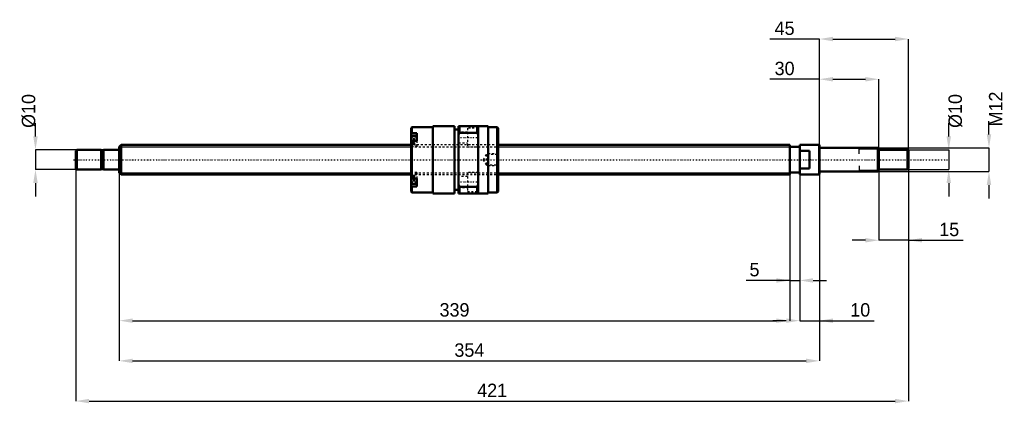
# Model space of a CAD drawing. Header units: millimetres. Extents: x -50 to 447, y -123 to 71.
import ezdxf

# ---------------------------------------------------------------- set-up
doc = ezdxf.new("R2010")
doc.units = ezdxf.units.MM
doc.linetypes.add('Center', pattern=[1.5, 0.45, -0.5, 0.05, -0.5])
doc.linetypes.add('Dashed', pattern=[2, 1, -1])
for name, color, linetype, lineweight in [('2d ConnectionPoints', 7, 'Continuous', 50), ('AM_0', 7, 'Continuous', 50), ('AM_4', 3, 'Continuous', 25), ('AM_5', 3, 'Continuous', 25), ('AM_7', 7, 'Center', 25), ('AM_9', 6, 'Dashed', 25)]:
    doc.layers.add(name, color=color, linetype=linetype, lineweight=lineweight)
doc.dimstyles.new('ISO-25', dxfattribs={"dimtxt": 2.5, "dimasz": 2.5, "dimexe": 1.25, "dimexo": 0.625, "dimtad": 1, "dimtxsty": 'Standard', "dimcen": 2.5, "dimadec": 0, "dimazin": 0, "dimtfac": 1, "dimtmove": 0, "dimatfit": 3, "dimfxl": 0, "dimarcsym": 0})

# ---------------------------------------------------------------- blocks, each defined once
blk = doc.blocks.new('1_BNK_1510_5_6G0_421LC5Y0_Nut_0_in_BNK1510_5_6G0_421LC5Y_191_50__0')
at = {"layer": 'AM_0'}
for p, q in [((148, 16.5), (147.5, 16)), ((147.5, 16), (147.5, -16)), ((158.5, 16.5), (148, 16.5)), ((148, 16.5), (148, 13.51)), ((169.5, 17), (158.5, 17)), ((158.5, 17), (158.5, -17)), ((169.5, 17), (169.5, -17)), ((171.5, 15.3), (169.5, 15.3)), ((186.5, 17), (171.5, 17)), ((171.5, 17), (171.5, -17)), ((172, 17), (172, 13.68)), ((181, 17), (181, 13.68)), ((181.5, 17), (181.5, -17)), ((186.5, 17), (186.5, -17)), ((191, 16.5), (186.5, 16.5)), ((191.5, 16), (191, 16.5)), ((191, 16.5), (191, -16.5)), ((191.5, 16), (191.5, -16)), ((147.5, 13.15), (148, 13.51)), ((150.5, 12.12), (147.78, 12.12)), ((150.5, 13.51), (148, 13.51)), ((150.5, 13.51), (150.5, 9.48)), ((171.5, 12.61), (172, 13.68)), ((172, 13.68), (181, 13.68)), ((181, 13.68), (181.5, 12.61)), ((148, 9.48), (147.5, 9.12)), ((150.5, 9.48), (148, 9.48)), ((148, 9.48), (148, -9.48)), ((147.5, -9.12), (148, -9.48)), ((150.5, -9.48), (148, -9.48)), ((150.5, -9.48), (150.5, -13.51)), ((148, -13.51), (147.5, -13.15)), ((147.78, -12.12), (150.5, -12.12)), ((150.5, -13.51), (148, -13.51)), ((148, -13.51), (148, -16.5)), ((172, -13.68), (171.5, -12.61)), ((172, -13.68), (172, -17)), ((181, -13.68), (172, -13.68)), ((181.5, -12.61), (181, -13.68)), ((181, -13.68), (181, -17)), ((147.5, -16), (148, -16.5)), ((148, -16.5), (158.5, -16.5)), ((158.5, -17), (169.5, -17)), ((169.5, -15.3), (171.5, -15.3)), ((171.5, -17), (186.5, -17)), ((186.5, -16.5), (191, -16.5)), ((191, -16.5), (191.5, -16))]:
    blk.add_line(p, q, dxfattribs=at)
for centre, start, end in [((147.78, 11.84), 90, 180), ((147.78, -11.84), 180, 270)]:
    blk.add_arc(centre, 0.275, start, end, dxfattribs=at)
at = {"layer": 'AM_4'}
for p, q in [((147.78, 12.12), (147.78, 9.32)), ((147.78, -9.31), (147.78, -12.12))]:
    blk.add_line(p, q, dxfattribs=at)
at = {"layer": 'AM_5', "linetype": 'Dashed'}
for p, q in [((185.8, 2.59), (186.5, 3)), ((191.5, 3), (186.5, 3)), ((186.5, 3), (186.5, -3)), ((185.8, -2.59), (186.5, -3)), ((191.5, -3), (186.5, -3))]:
    blk.add_line(p, q, dxfattribs=at)
at = {"layer": 'AM_7'}
for p, q in [((171, 11.25), (182, 11.25)), ((147.35, 9.37), (150.65, 9.37)), ((147.35, -9.37), (150.65, -9.37)), ((171, -11.25), (182, -11.25))]:
    blk.add_line(p, q, dxfattribs=at)
at = {"layer": 'AM_9'}
for p, q in [((181.5, 16), (176, 16)), ((176, 16), (176, 6.5)), ((150.5, 11.38), (147.5, 11.38)), ((149.35, 10.76), (147.5, 10.76)), ((149.35, 10.39), (147.5, 10.39)), ((149.35, 10.76), (149.35, 7.97)), ((176, 14), (171.5, 14)), ((149.35, 9.74), (147.5, 9.74)), ((149.35, 9), (147.5, 9)), ((149.35, 8.35), (147.5, 8.35)), ((149.35, 7.97), (147.5, 7.97)), ((191.5, 7.5), (147.5, 7.5)), ((150.5, 7.35), (147.5, 7.35)), ((147.5, 6.52), (150.5, 6.52)), ((147.78, 9.32), (147.78, 6.62)), ((147.78, 6.62), (150.5, 6.62)), ((150.5, 9.48), (150.5, 6.52)), ((171.5, 8.5), (176, 8.5)), ((176, 6.5), (181.5, 6.5)), ((185.5, 2.59), (184, 0)), ((184, 0), (185.5, -2.59)), ((191.09, 2.59), (185.5, 2.59)), ((185.5, 2.59), (185.5, -2.59)), ((191.5, 3), (191.09, 2.59)), ((191.09, 2.59), (191.09, -2.59)), ((185.5, -2.59), (191.09, -2.59)), ((191.09, -2.59), (191.5, -3)), ((150.5, -6.52), (147.5, -6.52)), ((150.5, -7.35), (147.5, -7.35)), ((147.5, -7.5), (191.5, -7.5)), ((149.35, -7.97), (147.5, -7.97)), ((149.35, -8.35), (147.5, -8.35)), ((149.35, -9), (147.5, -9)), ((149.35, -9.74), (147.5, -9.74)), ((150.5, -6.62), (147.78, -6.62)), ((147.78, -6.62), (147.78, -9.31)), ((149.35, -7.97), (149.35, -10.76)), ((150.5, -6.52), (150.5, -9.48)), ((176, -8.5), (171.5, -8.5)), ((181.5, -6.5), (176, -6.5)), ((176, -6.5), (176, -16)), ((149.35, -10.39), (147.5, -10.39)), ((149.35, -10.76), (147.5, -10.76)), ((150.5, -11.38), (147.5, -11.38)), ((171.5, -14), (176, -14)), ((176, -16), (181.5, -16))]:
    blk.add_line(p, q, dxfattribs=at)
for centre, start, end in [((147.78, 6.89), 180, 270), ((147.78, -6.89), 90, 180)]:
    blk.add_arc(centre, 0.275, start, end, dxfattribs=at)
blk = doc.blocks.new('2_BNK_1510_5_6G0_421LC5Y_Shaft_0_in_BNK1510_5_6G0_421LC5Y_191_50__0')
at = {"layer": 'AM_0'}
for p, q in [((-21.5, 5), (-22, 4.5)), ((-9.15, 5), (-21.5, 5)), ((-21.5, 5), (-21.5, -5)), ((-9.15, 5), (-9.15, -5)), ((-0.2, 5), (-8, 5)), ((-8, 5), (-8, -5)), ((0.92, 7.5), (0, 6.58)), ((0, 6.58), (0, -6.58)), ((147.5, 7.5), (0.92, 7.5)), ((0.92, 7.5), (0.92, -7.5)), ((339, 7.5), (191.5, 7.5)), ((339, 7.5), (339, -7.5)), ((344, 6.5), (339, 6.5)), ((344, 7.5), (344, -7.5)), ((353.8, 7.5), (344, 7.5)), ((354, 7.3), (353.8, 7.5)), ((353.8, 7.5), (353.8, -7.5)), ((354, 7.3), (354, -7.3)), ((383.5, 6), (354.2, 6)), ((384, 5.5), (383.5, 6)), ((383.5, 6), (383.5, -6)), ((384, 5.5), (384, -5.5)), ((398.5, 5), (384, 5)), ((399, 4.5), (398.5, 5)), ((398.5, 5), (398.5, -5)), ((-22, 4.5), (-22, -4.5)), ((-8, 4.8), (-9.15, 4.8)), ((349, 4.5), (344, 4.5)), ((349, 4.5), (349, -4.5)), ((399, 4.5), (399, -4.5)), ((-22, -4.5), (-21.5, -5)), ((-9.15, -4.8), (-8, -4.8)), ((344, -4.5), (349, -4.5)), ((398.5, -5), (399, -4.5)), ((-21.5, -5), (-9.15, -5)), ((-8, -5), (-0.2, -5)), ((0, -6.58), (0.92, -7.5)), ((0.92, -7.5), (147.5, -7.5)), ((191.5, -7.5), (339, -7.5)), ((339, -6.5), (344, -6.5)), ((344, -7.5), (353.8, -7.5)), ((353.8, -7.5), (354, -7.3)), ((354.2, -6), (383.5, -6)), ((383.5, -6), (384, -5.5)), ((384, -5), (398.5, -5))]:
    blk.add_line(p, q, dxfattribs=at)
for centre, start, end in [((-0.2, 5.2), 270, 0), ((354.2, 6.2), 180, 270), ((-0.2, -5.2), 360, 90), ((354.2, -6.2), 90, 180)]:
    blk.add_arc(centre, 0.2, start, end, dxfattribs=at)
at = {"layer": 'AM_4'}
for p, q in [((-0.2, 5), (-0.2, -5)), ((354.2, 6), (354.2, -6))]:
    blk.add_line(p, q, dxfattribs=at)
at = {"layer": 'AM_5'}
for p, q in [((0, 6.58), (147.5, 6.58)), ((191.5, 6.58), (339, 6.58)), ((339, 3.75), (339, 6.58)), ((384, 5.3865), (374, 5.3865)), ((374, 3), (374, 5.3865)), ((339, -3.75), (339, -6.58)), ((374, -3), (374, -5.3865)), ((0, -6.58), (147.5, -6.58)), ((191.5, -6.58), (339, -6.58)), ((384, -5.3865), (374, -5.3865))]:
    blk.add_line(p, q, dxfattribs=at)
at = {"layer": 'AM_5', "linetype": 'Dashed'}
for p, q in [((147.5, 6.58), (191.5, 6.58)), ((147.5, -6.58), (191.5, -6.58))]:
    blk.add_line(p, q, dxfattribs=at)
at = {"layer": 'AM_7'}
blk.add_line((-23.1, 0), (418.95, 0), dxfattribs=at)
at = {"layer": 'AM_9'}
for p, q in [((191.5, 7.5), (147.5, 7.5)), ((147.5, -7.5), (191.5, -7.5))]:
    blk.add_line(p, q, dxfattribs=at)
blk = doc.blocks.new('*D3')
at = {"layer": 'AM_5', "color": 0, "lineweight": -2}
for p, q in [((0, -6.58), (0, -81.41)), ((339, -6.58), (339, -81.41)), ((6.78, -81.41), (332.22, -81.41))]:
    blk.add_line(p, q, dxfattribs=at)
at = {"layer": 'AM_5', "color": 0}
for points in [[(6.78, -80.28), (6.78, -82.54), (0, -81.41)], [(332.22, -82.54), (332.22, -80.28), (339, -81.41)]]:
    blk.add_solid(points, dxfattribs=at)
at = {"layer": 'Defpoints', "color": 0}
for p in [(0, -6.58), (339, -6.58), (339, -81.41)]:
    blk.add_point(p, dxfattribs=at)
at = {"layer": 'AM_5', "color": 0, "insert": (169.5, -75.986), "char_height": 6.78, "attachment_point": 5}
blk.add_mtext('339', dxfattribs=at)
blk = doc.blocks.new('*D4')
at = {"layer": 'AM_5', "color": 0, "lineweight": -2}
for p, q in [((0, -6.58), (0, -101.75)), ((354, -7.3), (354, -101.75)), ((6.78, -101.75), (347.22, -101.75))]:
    blk.add_line(p, q, dxfattribs=at)
at = {"layer": 'AM_5', "color": 0}
for points in [[(6.78, -100.62), (6.78, -102.88), (0, -101.75)], [(347.22, -102.88), (347.22, -100.62), (354, -101.75)]]:
    blk.add_solid(points, dxfattribs=at)
at = {"layer": 'Defpoints', "color": 0}
for p in [(0, -6.58), (354, -7.3), (354, -101.75)]:
    blk.add_point(p, dxfattribs=at)
at = {"layer": 'AM_5', "color": 0, "insert": (177, -96.326), "char_height": 6.78, "attachment_point": 5}
blk.add_mtext('354', dxfattribs=at)
blk = doc.blocks.new('*D5')
at = {"layer": 'AM_5', "color": 0, "lineweight": -2}
for p, q in [((-22, -4.5), (-22, -122.09)), ((399, -4.5), (399, -122.09)), ((-15.22, -122.09), (392.22, -122.09))]:
    blk.add_line(p, q, dxfattribs=at)
at = {"layer": 'AM_5', "color": 0}
for points in [[(-15.22, -120.96), (-15.22, -123.22), (-22, -122.09)], [(392.22, -123.22), (392.22, -120.96), (399, -122.09)]]:
    blk.add_solid(points, dxfattribs=at)
at = {"layer": 'Defpoints', "color": 0}
for p in [(-22, -4.5), (399, -4.5), (399, -122.09)]:
    blk.add_point(p, dxfattribs=at)
at = {"layer": 'AM_5', "color": 0, "insert": (188.5, -116.666), "char_height": 6.78, "attachment_point": 5}
blk.add_mtext('421', dxfattribs=at)
blk = doc.blocks.new('*D6')
at = {"layer": 'AM_5', "color": 0, "lineweight": -2}
for p, q in [((399, -4.5), (399, -40.73)), ((384, -5.5), (384, -40.73)), ((377.22, -40.73), (370.44, -40.73)), ((399, -40.73), (384, -40.73)), ((399, -40.73), (426.64, -40.73)), ((405.78, -40.73), (412.56, -40.73))]:
    blk.add_line(p, q, dxfattribs=at)
at = {"layer": 'AM_5', "color": 0}
for points in [[(377.22, -41.86), (377.22, -39.6), (384, -40.73)], [(405.78, -39.6), (405.78, -41.86), (399, -40.73)]]:
    blk.add_solid(points, dxfattribs=at)
at = {"layer": 'Defpoints', "color": 0}
for p in [(399, -4.5), (384, -5.5), (384, -40.73)]:
    blk.add_point(p, dxfattribs=at)
at = {"layer": 'AM_5', "color": 0, "insert": (419.6, -35.31), "char_height": 6.78, "attachment_point": 5}
blk.add_mtext('15', dxfattribs=at)
blk = doc.blocks.new('*D7')
at = {"layer": 'AM_5', "color": 0, "lineweight": -2}
for p, q in [((354, 40.73), (328.85, 40.73)), ((354, -7.3), (354, 40.73)), ((360.78, 40.73), (377.22, 40.73)), ((384, -5.5), (384, 40.73))]:
    blk.add_line(p, q, dxfattribs=at)
at = {"layer": 'AM_5', "color": 0}
for points in [[(360.78, 41.86), (360.78, 39.6), (354, 40.73)], [(377.22, 39.6), (377.22, 41.86), (384, 40.73)]]:
    blk.add_solid(points, dxfattribs=at)
at = {"layer": 'Defpoints', "color": 0}
for p in [(384, 40.73), (354, -7.3), (384, -5.5)]:
    blk.add_point(p, dxfattribs=at)
at = {"layer": 'AM_5', "color": 0, "insert": (336.37, 46.15), "char_height": 6.78, "attachment_point": 5}
blk.add_mtext('30', dxfattribs=at)
blk = doc.blocks.new('*D8')
at = {"layer": 'AM_5', "color": 0, "lineweight": -2}
for p, q in [((354, 61.07), (328.85, 61.07)), ((354, -7.3), (354, 61.07)), ((360.78, 61.07), (392.22, 61.07)), ((399, -4.5), (399, 61.07))]:
    blk.add_line(p, q, dxfattribs=at)
at = {"layer": 'AM_5', "color": 0}
for points in [[(360.78, 62.2), (360.78, 59.94), (354, 61.07)], [(392.22, 59.94), (392.22, 62.2), (399, 61.07)]]:
    blk.add_solid(points, dxfattribs=at)
at = {"layer": 'Defpoints', "color": 0}
for p in [(399, 61.07), (399, -4.5), (354, -7.3)]:
    blk.add_point(p, dxfattribs=at)
at = {"layer": 'AM_5', "color": 0, "insert": (336.37, 66.49), "char_height": 6.78, "attachment_point": 5}
blk.add_mtext('45', dxfattribs=at)
blk = doc.blocks.new('*D9')
at = {"layer": 'AM_5', "color": 0, "lineweight": -2}
for p, q in [((344, -7.5), (344, -81.41)), ((354, -7.3), (354, -81.41)), ((337.22, -81.41), (330.44, -81.41)), ((344, -81.41), (354, -81.41)), ((354, -81.41), (381.64, -81.41)), ((360.78, -81.41), (367.56, -81.41))]:
    blk.add_line(p, q, dxfattribs=at)
at = {"layer": 'AM_5', "color": 0}
for points in [[(337.22, -82.54), (337.22, -80.28), (344, -81.41)], [(360.78, -80.28), (360.78, -82.54), (354, -81.41)]]:
    blk.add_solid(points, dxfattribs=at)
at = {"layer": 'Defpoints', "color": 0}
for p in [(344, -7.5), (354, -7.3), (354, -81.41)]:
    blk.add_point(p, dxfattribs=at)
at = {"layer": 'AM_5', "color": 0, "insert": (374.6, -75.99), "char_height": 6.78, "attachment_point": 5}
blk.add_mtext('10', dxfattribs=at)
blk = doc.blocks.new('*D10')
at = {"layer": 'AM_5', "color": 0, "lineweight": -2}
for p, q in [((339, -6.58), (339, -61.07)), ((344, -7.5), (344, -61.07)), ((339, -61.07), (316.852, -61.07)), ((332.22, -61.07), (325.44, -61.07)), ((339, -61.07), (344, -61.07)), ((350.78, -61.07), (357.56, -61.07))]:
    blk.add_line(p, q, dxfattribs=at)
at = {"layer": 'AM_5', "color": 0}
for points in [[(332.22, -62.2), (332.22, -59.94), (339, -61.07)], [(350.78, -59.94), (350.78, -62.2), (344, -61.07)]]:
    blk.add_solid(points, dxfattribs=at)
at = {"layer": 'Defpoints', "color": 0}
for p in [(339, -6.58), (344, -7.5), (344, -61.07)]:
    blk.add_point(p, dxfattribs=at)
at = {"layer": 'AM_5', "color": 0, "insert": (321.146, -55.646), "char_height": 6.78, "attachment_point": 5}
blk.add_mtext('5', dxfattribs=at)
blk = doc.blocks.new('*D11')
at = {"layer": 'AM_5', "color": 0, "lineweight": -2}
for p, q in [((419.34, 11.78), (419.34, 18.56)), ((398.5, 5), (419.34, 5)), ((419.34, 5), (419.34, -5)), ((398.5, -5), (419.34, -5)), ((419.34, -11.78), (419.34, -18.56))]:
    blk.add_line(p, q, dxfattribs=at)
at = {"layer": 'AM_5', "color": 0}
for points in [[(418.21, 11.78), (420.47, 11.78), (419.34, 5)], [(420.47, -11.78), (418.21, -11.78), (419.34, -5)]]:
    blk.add_solid(points, dxfattribs=at)
at = {"layer": 'Defpoints', "color": 0}
for p in [(398.5, 5), (398.5, -5), (419.34, -5)]:
    blk.add_point(p, dxfattribs=at)
at = {"layer": 'AM_5', "color": 0, "insert": (422.73, 24.662), "char_height": 6.78, "attachment_point": 5, "rotation": 90}
blk.add_mtext('Ø10', dxfattribs=at)
blk = doc.blocks.new('*D12')
at = {"layer": 'AM_5', "color": 0, "lineweight": -2}
for p, q in [((439.68, 12.78), (439.68, 19.56)), ((383.5, 6), (439.68, 6)), ((439.68, 6), (439.68, -6)), ((383.5, -6), (439.68, -6)), ((439.68, -12.78), (439.68, -19.56))]:
    blk.add_line(p, q, dxfattribs=at)
at = {"layer": 'AM_5', "color": 0}
for points in [[(438.55, 12.78), (440.81, 12.78), (439.68, 6)], [(440.81, -12.78), (438.55, -12.78), (439.68, -6)]]:
    blk.add_solid(points, dxfattribs=at)
at = {"layer": 'Defpoints', "color": 0}
for p in [(383.5, 6), (383.5, -6), (439.68, -6)]:
    blk.add_point(p, dxfattribs=at)
at = {"layer": 'AM_5', "color": 0, "insert": (443.07, 25.662), "char_height": 6.78, "attachment_point": 5, "rotation": 90}
blk.add_mtext('M12', dxfattribs=at)
blk = doc.blocks.new('*D13')
at = {"layer": 'AM_5', "color": 0, "lineweight": -2}
for p, q in [((-42.34, 11.78), (-42.34, 18.56)), ((-21.5, 5), (-42.34, 5)), ((-42.34, 5), (-42.34, -5)), ((-21.5, -5), (-42.34, -5)), ((-42.34, -11.78), (-42.34, -18.56))]:
    blk.add_line(p, q, dxfattribs=at)
at = {"layer": 'AM_5', "color": 0}
for points in [[(-43.47, 11.78), (-41.21, 11.78), (-42.34, 5)], [(-41.21, -11.78), (-43.47, -11.78), (-42.34, -5)]]:
    blk.add_solid(points, dxfattribs=at)
at = {"layer": 'Defpoints', "color": 0}
for p in [(-21.5, 5), (-42.34, -5), (-21.5, -5)]:
    blk.add_point(p, dxfattribs=at)
at = {"layer": 'AM_5', "color": 0, "insert": (-45.73, 24.662), "char_height": 6.78, "attachment_point": 5, "rotation": 90}
blk.add_mtext('Ø10', dxfattribs=at)

msp = doc.modelspace()

# ---------------------------------------------------------------- linework, layer by layer
at = {"layer": '2d ConnectionPoints'}
for p in [(0, 0), (349, 0)]:
    msp.add_point(p, dxfattribs=at)

# ---------------------------------------------------------------- block references
for name in ['1_BNK_1510_5_6G0_421LC5Y0_Nut_0_in_BNK1510_5_6G0_421LC5Y_191_50__0', '2_BNK_1510_5_6G0_421LC5Y_Shaft_0_in_BNK1510_5_6G0_421LC5Y_191_50__0']:
    msp.add_blockref(name, (0, 0))

# ---------------------------------------------------------------- dimensions: what is measured, and where the dimension line sits
at = {"layer": 'AM_5'}
for base, p1, p2, text, picture, middle in [((399, 61.07), (354, -7.3), (399, -4.5), '45', '*D8', (336.372, 61.07)), ((384, 40.73), (354, -7.3), (384, -5.5), '30', '*D7', (336.372, 40.73)), ((399, -122.09), (-22, -4.5), (399, -4.5), '421', '*D5', (188.5, -122.09)), ((384, -40.73), (399, -4.5), (384, -5.5), '15', '*D6', (419.598, -40.73)), ((339, -81.41), (0, -6.58), (339, -6.58), '339', '*D3', (169.5, -81.41)), ((354, -101.75), (0, -6.58), (354, -7.3), '354', '*D4', (177, -101.75)), ((344, -61.07), (339, -6.58), (344, -7.5), '5', '*D10', (321.146, -61.07)), ((354, -81.41), (344, -7.5), (354, -7.3), '10', '*D9', (374.598, -81.41))]:
    dim = msp.add_linear_dim(base=base, p1=p1, p2=p2, text=text, dimstyle='ISO-25', override={"dimtxt": 6.78, "dimasz": 6.78, "dimexe": 0, "dimexo": 0, "dimgap": 2.034}, dxfattribs=at)
    dim.commit()
    dim.dimension.update_dxf_attribs({"geometry": picture, "text_midpoint": middle, "dimtype": 160})
for base, p1, p2, text, picture, middle in [((439.68, -6), (383.5, 6), (383.5, -6), 'M12', '*D12', (443.07, 25.662)), ((-42.34, -5), (-21.5, 5), (-21.5, -5), 'Ø10', '*D13', (-45.73, 24.662)), ((419.34, -5), (398.5, 5), (398.5, -5), 'Ø10', '*D11', (422.73, 24.662))]:
    dim = msp.add_linear_dim(base=base, p1=p1, p2=p2, angle=90, text=text, dimstyle='ISO-25', override={"dimtxt": 6.78, "dimasz": 6.78, "dimexe": 0, "dimexo": 0, "dimgap": 2.034}, dxfattribs=at)
    dim.commit()
    dim.dimension.update_dxf_attribs({"geometry": picture, "text_midpoint": middle, "dimtype": 160, "text_rotation": 90})

doc.saveas('drawing.dxf')
